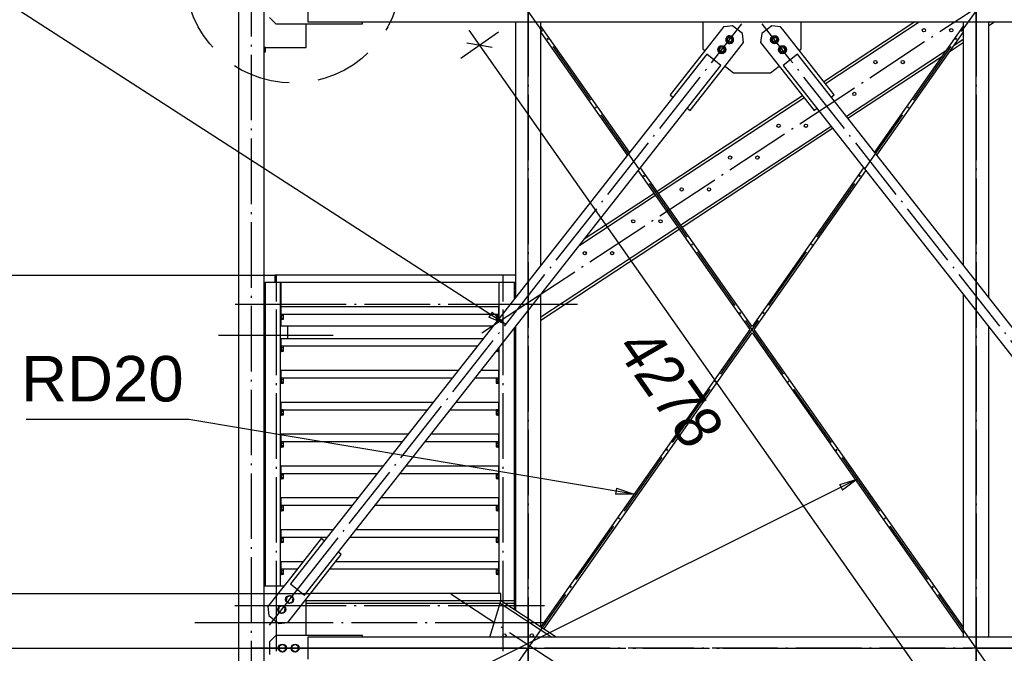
# Paper-space layout 'A0 Advance Steel' of a CAD drawing. Header units: millimetres. Extents: x 209 to 803, y 321 to 741.
# Tile 7 of 52: x 276 to 330, y 465 to 500. Entities that reach past the tile are written whole.
import ezdxf

# ---------------------------------------------------------------- set-up
doc = ezdxf.new("R2010")
doc.units = ezdxf.units.MM
doc.linetypes.add('ACAD_ISO04W100', pattern=[30, 24, -3, 0, -3])
doc.linetypes.add('HIDDEN2', pattern=[4.7625, 3.175, -1.5875])
doc.layers.get('0').update_dxf_attribs({"linetype": 'CONTINUOUS'})
for name, color, linetype in [('AS_Belki', 145, 'CONTINUOUS'), ('AS_Blachy', 30, 'CONTINUOUS'), ('AS_DIM_ON', 7, 'CONTINUOUS'), ('AS_INS_ON', 7, 'CONTINUOUS'), ('AS_Kraty', 9, 'CONTINUOUS'), ('AS_Schody', 253, 'CONTINUOUS'), ('AS_Sruby', 9, 'CONTINUOUS')]:
    doc.layers.add(name, color=color, linetype=linetype)
doc.styles.add('Arial', font='arial.ttf')
doc.styles.add('ARIAL_1', font='arial.ttf', dxfattribs={"width": 0.9, "oblique": 5})

psp = doc.layouts.new('A0 Advance Steel')

# ---------------------------------------------------------------- linework, layer by layer
at = {"color": 0, "linetype": 'ByBlock', "lineweight": -2}
for p, q in [((301.922, 484.073), (301.741, 483.793)), ((301.922, 484.073), (302.672, 483.391)), ((302.672, 483.391), (301.741, 483.793)), ((321.016, 474.596), (321.985, 474.893)), ((321.985, 474.893), (321.165, 474.298)), ((308.763, 474.395), (308.708, 474.066)), ((308.763, 474.395), (309.722, 474.065)), ((321.016, 474.596), (321.165, 474.298)), ((309.722, 474.065), (308.708, 474.066))]:
    psp.add_line(p, q, dxfattribs=at)
at = {"color": 7}
for points in [[(302.672, 483.391), (266.412, 506.793), (249.523, 506.793)], [(309.722, 474.065), (285.263, 478.167), (276.334, 478.167)], [(321.985, 474.893), (285.099, 456.48), (276.17, 456.48)]]:
    psp.add_lwpolyline(points, dxfattribs=at)
at = {"layer": 'AS_Belki', "linetype": 'Continuous', "ltscale": 0.15}
for p, q in [((288.006, 549.337), (288.006, 416.414)), ((289.406, 416.414), (289.406, 549.337)), ((291.806, 501.216), (291.806, 500.016)), ((291.806, 500.016), (314.838, 500.016)), ((303.206, 500.016), (303.206, 484.88)), ((304.606, 486.662), (304.606, 500.016)), ((309.478, 492.862), (304.606, 499.794)), ((314.838, 500.016), (340.606, 500.016)), ((327.806, 499.794), (322.934, 492.862)), ((327.806, 500.016), (327.806, 486.662)), ((329.206, 484.88), (329.206, 500.016)), ((304.606, 499.446), (309.349, 492.698)), ((323.063, 492.698), (327.806, 499.446)), ((313.712, 498.251), (290.846, 469.149)), ((314.498, 497.633), (313.712, 498.251)), ((318.699, 498.251), (317.913, 497.633)), ((341.566, 469.149), (318.699, 498.251)), ((291.632, 468.531), (314.498, 497.633)), ((317.913, 497.633), (340.779, 468.531)), ((309.949, 491.844), (314.838, 484.887)), ((314.838, 485.235), (310.078, 492.008)), ((322.333, 492.008), (316.206, 483.29)), ((316.328, 483.116), (322.462, 491.844)), ((316.206, 483.29), (314.838, 485.235)), ((304.606, 466.767), (304.606, 485.043)), ((314.838, 484.887), (316.083, 483.116)), ((327.806, 485.043), (327.806, 466.216)), ((289.406, 483.314), (289.455, 483.314)), ((290.305, 483.314), (290.316, 483.314)), ((290.706, 482.614), (290.706, 483.314)), ((303.206, 483.261), (303.206, 467.688)), ((316.083, 483.116), (314.838, 481.344)), ((314.838, 480.997), (316.206, 482.942)), ((316.206, 482.942), (327.806, 466.438)), ((327.806, 466.786), (316.328, 483.116)), ((329.206, 466.216), (329.206, 483.261)), ((289.406, 482.314), (289.455, 482.314)), ((314.838, 481.344), (304.606, 466.786)), ((304.764, 466.663), (314.838, 480.997)), ((290.846, 469.149), (291.632, 468.531)), ((314.838, 466.216), (291.806, 466.216)), ((291.806, 466.216), (291.806, 465.016)), ((340.606, 466.216), (314.838, 466.216))]:
    psp.add_line(p, q, dxfattribs=at)
at = {"layer": 'AS_Belki', "color": 10, "linetype": 'ACAD_ISO04W100', "ltscale": 0.15}
for points in [[(303.906, 413.914), (303.906, 416.414), (303.906, 708.563), (303.906, 711.063)], [(303.906, 413.914), (303.906, 416.414), (303.906, 708.563), (303.906, 711.063)], [(328.506, 413.914), (328.506, 416.414), (328.506, 708.563), (328.506, 711.063)], [(328.506, 413.914), (328.506, 416.414), (328.506, 708.563), (328.506, 711.063)], [(288.706, 413.914), (288.706, 416.414), (288.706, 701.866), (288.706, 704.366)], [(288.706, 413.914), (288.706, 416.414), (288.706, 701.866), (288.706, 704.366)], [(302.468, 463.571), (303.906, 465.616), (328.506, 500.616), (329.943, 502.661)], [(329.943, 463.571), (328.506, 465.616), (303.906, 500.616), (302.468, 502.661)], [(302.468, 463.571), (303.906, 465.616), (328.506, 500.616), (329.943, 502.661)], [(329.943, 463.571), (328.506, 465.616), (303.906, 500.616), (302.468, 502.661)], [(303.906, 502.661), (303.906, 500.616), (303.906, 465.616), (303.906, 463.571)], [(303.906, 463.571), (303.906, 465.616), (303.906, 500.616), (303.906, 502.661)], [(328.506, 502.661), (328.506, 500.616), (328.506, 465.616), (328.506, 463.571)], [(328.506, 463.571), (328.506, 465.616), (328.506, 500.616), (328.506, 502.661)], [(289.694, 466.874), (291.239, 468.84), (314.105, 497.942), (315.65, 499.908)], [(289.694, 466.874), (291.239, 468.84), (314.105, 497.942), (315.65, 499.908)], [(342.717, 466.874), (341.173, 468.84), (318.306, 497.942), (316.762, 499.908)], [(342.717, 466.874), (341.173, 468.84), (318.306, 497.942), (316.762, 499.908)], [(286.906, 482.814), (289.406, 482.814), (290.706, 482.814), (293.206, 482.814)], [(303.906, 482.814), (303.906, 482.814), (303.906, 482.814), (303.906, 482.814)], [(303.906, 470.654), (303.906, 472.268), (303.906, 481.006), (303.906, 482.62)], [(287.805, 467.964), (290.305, 467.964), (302.305, 467.964), (304.805, 467.964)], [(303.672, 465.616), (301.729, 465.616), (290.688, 465.616), (288.745, 465.616)], [(303.672, 465.616), (301.729, 465.616), (290.688, 465.616), (288.745, 465.616)], [(288.918, 465.616), (290.686, 465.616), (301.926, 465.616), (303.694, 465.616)], [(343.106, 465.616), (340.606, 465.616), (291.806, 465.616), (289.306, 465.616)], [(289.306, 465.616), (291.806, 465.616), (340.606, 465.616), (343.106, 465.616)], [(303.906, 465.616), (303.906, 465.616), (303.906, 465.616), (303.906, 465.616)], [(304.094, 465.616), (305.667, 465.616), (314.602, 465.616), (316.174, 465.616)], [(316.237, 465.616), (317.81, 465.616), (326.744, 465.616), (328.317, 465.616)], [(328.506, 465.616), (328.506, 465.616), (328.506, 465.616), (328.506, 465.616)], [(328.718, 465.616), (330.486, 465.616), (341.726, 465.616), (343.494, 465.616)], [(328.739, 465.616), (330.682, 465.616), (341.723, 465.616), (343.667, 465.616)]]:
    psp.add_lwpolyline(points, dxfattribs=at)
at = {"layer": 'AS_Blachy', "linetype": 'Continuous', "ltscale": 0.15}
for p, q in [((289.706, 500.266), (290.056, 499.916)), ((290.056, 499.916), (294.806, 499.916)), ((291.706, 498.616), (291.706, 499.916)), ((294.806, 499.916), (294.806, 500.016)), ((313.506, 500.016), (313.506, 498.541)), ((314.636, 499.751), (314.522, 499.606)), ((314.838, 499.775), (314.636, 499.751)), ((315.127, 499.81), (314.838, 499.775)), ((315.678, 499.377), (315.127, 499.81)), ((317.284, 499.81), (316.734, 499.377)), ((317.775, 499.751), (317.284, 499.81)), ((317.889, 499.606), (317.775, 499.751)), ((318.906, 498.541), (318.906, 500.016)), ((314.522, 499.606), (311.701, 496.016)), ((315.737, 498.886), (315.678, 499.377)), ((316.734, 499.377), (316.675, 498.886)), ((320.71, 496.016), (317.889, 499.606)), ((289.406, 498.616), (291.706, 498.616)), ((314.838, 497.743), (315.737, 498.886)), ((316.675, 498.886), (319.609, 495.151)), ((313.506, 498.541), (313.616, 498.454)), ((318.795, 498.454), (318.906, 498.541)), ((312.802, 495.151), (314.838, 497.743)), ((314.717, 497.589), (314.838, 497.493)), ((317.22, 497.216), (317.694, 497.589)), ((314.838, 497.493), (315.192, 497.216)), ((315.192, 497.216), (317.22, 497.216)), ((311.701, 496.016), (311.858, 495.892)), ((320.553, 495.892), (320.71, 496.016)), ((312.645, 495.275), (312.802, 495.151)), ((319.609, 495.151), (319.767, 495.275)), ((290.335, 484.364), (290.305, 484.364)), ((290.335, 483.664), (290.335, 484.364)), ((302.305, 484.364), (302.275, 484.364)), ((302.275, 484.364), (302.275, 483.695)), ((290.305, 483.664), (290.335, 483.664)), ((290.335, 482.614), (290.305, 482.614)), ((290.335, 481.914), (290.335, 482.614)), ((290.305, 481.914), (290.335, 481.914)), ((302.275, 482.076), (302.275, 481.914)), ((302.275, 481.914), (302.305, 481.914)), ((290.335, 480.864), (290.305, 480.864)), ((290.335, 480.164), (290.335, 480.864)), ((302.305, 480.864), (302.275, 480.864)), ((302.275, 480.864), (302.275, 480.164)), ((290.305, 480.164), (290.335, 480.164)), ((302.275, 480.164), (302.305, 480.164)), ((290.335, 479.114), (290.305, 479.114)), ((290.335, 478.414), (290.335, 479.114)), ((302.305, 479.114), (302.275, 479.114)), ((302.275, 479.114), (302.275, 478.414)), ((290.305, 478.414), (290.335, 478.414)), ((302.275, 478.414), (302.305, 478.414)), ((290.335, 477.364), (290.305, 477.364)), ((290.335, 476.664), (290.335, 477.364)), ((302.305, 477.364), (302.275, 477.364)), ((302.275, 477.364), (302.275, 476.664)), ((290.305, 476.664), (290.335, 476.664)), ((302.275, 476.664), (302.305, 476.664)), ((290.335, 475.614), (290.305, 475.614)), ((290.335, 474.914), (290.335, 475.614)), ((302.305, 475.614), (302.275, 475.614)), ((302.275, 475.614), (302.275, 474.914)), ((290.305, 474.914), (290.335, 474.914)), ((302.275, 474.914), (302.305, 474.914)), ((290.335, 473.864), (290.305, 473.864)), ((290.335, 473.164), (290.335, 473.864)), ((302.305, 473.864), (302.275, 473.864)), ((302.275, 473.864), (302.275, 473.164)), ((290.305, 473.164), (290.335, 473.164)), ((302.275, 473.164), (302.305, 473.164)), ((290.335, 472.114), (290.305, 472.114)), ((290.335, 471.414), (290.335, 472.114)), ((302.305, 472.114), (302.275, 472.114)), ((302.275, 472.114), (302.275, 471.414)), ((292.542, 471.631), (290.791, 469.403)), ((292.699, 471.508), (292.542, 471.631)), ((290.305, 471.414), (290.335, 471.414)), ((302.275, 471.414), (302.305, 471.414)), ((290.708, 467.031), (293.643, 470.766)), ((293.643, 470.766), (293.485, 470.89)), ((290.335, 470.364), (290.305, 470.364)), ((290.335, 469.664), (290.335, 470.364)), ((302.305, 470.364), (302.275, 470.364)), ((302.275, 470.364), (302.275, 469.664)), ((290.305, 469.664), (290.335, 469.664)), ((290.791, 469.403), (290.358, 468.852)), ((302.275, 469.664), (302.305, 469.664)), ((290.487, 469.016), (289.406, 469.016)), ((290.358, 468.852), (289.607, 467.896)), ((289.607, 467.896), (289.666, 467.405)), ((291.706, 466.316), (291.706, 468.301)), ((289.666, 467.405), (290.217, 466.972)), ((290.217, 466.972), (290.708, 467.031)), ((290.056, 466.316), (289.706, 465.966)), ((294.806, 466.316), (290.056, 466.316)), ((294.806, 466.216), (294.806, 466.316)), ((289.706, 465.966), (289.706, 465.266))]:
    psp.add_line(p, q, dxfattribs=at)
at = {"layer": 'AS_DIM_ON', "color": 8}
for p, q in [((300.212, 498.02), (302.269, 499.466)), ((326.409, 462.92), (300.659, 499.556)), ((269.579, 465.616), (289.806, 465.616))]:
    psp.add_line(p, q, dxfattribs=at)
at = {"layer": 'AS_DIM_ON', "color": 8, "linetype": 'ByBlock', "lineweight": -2}
psp.add_line((301.931, 498.617), (300.538, 498.86), dxfattribs=at)
at = {"layer": 'AS_INS_ON', "color": 7}
for p, q in [((248.615, 486.114), (289.989, 486.114)), ((248.615, 468.614), (291.949, 468.614))]:
    psp.add_line(p, q, dxfattribs=at)
at = {"layer": 'AS_INS_ON', "color": 7, "linetype": 'HIDDEN2'}
psp.add_circle((290.995, 502.583), 5.928, dxfattribs=at)
at = {"layer": 'AS_Kraty', "linetype": 'Continuous', "ltscale": 0.15}
for p, q in [((303.206, 486.114), (289.991, 486.114)), ((289.991, 486.114), (289.991, 485.714)), ((289.991, 485.714), (303.166, 485.714)), ((302.275, 484.364), (290.335, 484.364)), ((290.335, 483.964), (302.275, 483.964)), ((301.425, 482.614), (290.335, 482.614)), ((290.335, 482.214), (301.111, 482.214)), ((300.05, 480.864), (290.335, 480.864)), ((302.275, 480.864), (301.322, 480.864)), ((290.335, 480.464), (299.736, 480.464)), ((301.008, 480.464), (302.275, 480.464)), ((298.675, 479.114), (290.335, 479.114)), ((290.335, 478.714), (298.361, 478.714)), ((299.633, 478.714), (302.275, 478.714)), ((302.275, 479.114), (299.947, 479.114)), ((297.3, 477.364), (290.335, 477.364)), ((290.335, 476.964), (296.986, 476.964)), ((298.258, 476.964), (302.275, 476.964)), ((302.275, 477.364), (298.572, 477.364)), ((295.925, 475.614), (290.335, 475.614)), ((302.275, 475.614), (297.197, 475.614)), ((290.335, 475.214), (295.611, 475.214)), ((296.883, 475.214), (302.275, 475.214)), ((294.55, 473.864), (290.335, 473.864)), ((302.275, 473.864), (295.822, 473.864)), ((290.335, 473.464), (294.236, 473.464)), ((295.508, 473.464), (302.275, 473.464)), ((293.175, 472.114), (290.335, 472.114)), ((302.275, 472.114), (294.447, 472.114)), ((290.335, 471.714), (292.861, 471.714)), ((294.133, 471.714), (302.275, 471.714)), ((291.546, 470.364), (290.335, 470.364)), ((290.335, 469.964), (291.232, 469.964)), ((293.012, 469.964), (302.275, 469.964)), ((302.275, 470.364), (293.327, 470.364)), ((302.405, 468.614), (291.952, 468.614)), ((302.405, 468.214), (302.405, 468.614))]:
    psp.add_line(p, q, dxfattribs=at)
at = {"layer": 'AS_Schody', "linetype": 'Continuous', "ltscale": 0.15}
for p, q in [((325.143, 500.016), (320.148, 496.731)), ((320.229, 496.628), (325.38, 500.016)), ((329.206, 499.815), (329.511, 500.016)), ((329.274, 500.016), (329.206, 499.971)), ((327.085, 498.42), (327.806, 498.895)), ((327.806, 499.05), (327.288, 498.71)), ((326.834, 498.411), (321.388, 494.829)), ((321.469, 494.727), (326.63, 498.121)), ((318.974, 495.959), (314.838, 493.239)), ((314.838, 493.083), (319.055, 495.856)), ((320.55, 494.278), (314.838, 490.522)), ((314.838, 490.366), (320.63, 494.175)), ((314.838, 493.239), (310.991, 490.708)), ((311.066, 490.602), (314.838, 493.083)), ((306.736, 487.754), (310.899, 490.492)), ((310.824, 490.599), (306.989, 488.076)), ((314.838, 490.522), (312.297, 488.85)), ((312.372, 488.744), (314.838, 490.366)), ((312.13, 488.74), (304.606, 483.792)), ((304.606, 483.636), (312.205, 488.634)), ((289.455, 485.714), (289.991, 485.714)), ((289.455, 485.714), (289.455, 469.016)), ((290.305, 469.016), (290.305, 485.714)), ((290.316, 485.714), (290.316, 484.364)), ((302.305, 485.714), (302.305, 483.733)), ((303.155, 484.815), (303.155, 485.714)), ((303.166, 485.714), (303.206, 485.714)), ((303.166, 485.714), (303.166, 484.829)), ((303.166, 485.584), (303.206, 485.584)), ((290.316, 483.664), (290.316, 483.314)), ((290.316, 483.314), (301.975, 483.314)), ((303.155, 468.214), (303.155, 483.196)), ((302.305, 482.114), (302.305, 468.614)), ((302.406, 468.214), (291.706, 468.214)), ((291.706, 468.084), (302.367, 468.084)), ((301.807, 466.216), (302.367, 468.084)), ((302.367, 468.084), (302.406, 468.214)), ((302.367, 468.084), (302.406, 468.214)), ((302.367, 468.084), (305.207, 466.216)), ((303.155, 468.214), (302.406, 468.214)), ((305.444, 466.216), (302.406, 468.214)), ((302.603, 468.084), (303.155, 468.084)), ((303.155, 468.084), (303.155, 468.214)), ((303.155, 467.721), (303.155, 468.084))]:
    psp.add_line(p, q, dxfattribs=at)
at = {"layer": 'AS_Schody', "color": 10, "linetype": 'ACAD_ISO04W100', "ltscale": 0.15}
for points in [[(301.368, 482.943), (303.457, 484.317), (330.665, 502.211), (332.754, 503.585)], [(301.368, 482.943), (303.457, 484.317), (330.665, 502.211), (332.754, 503.585)], [(290.082, 465.443), (290.082, 466.817), (290.082, 484.711), (290.082, 486.085)], [(302.528, 465.443), (302.528, 466.817), (302.528, 484.711), (302.528, 486.085)], [(287.816, 484.514), (290.316, 484.514), (304.116, 484.514), (306.616, 484.514)], [(300.666, 484.514), (303.166, 484.514), (304.116, 484.514), (306.616, 484.514)], [(302.528, 484.514), (302.528, 484.514), (302.528, 484.514), (302.528, 484.514)], [(331.043, 447.943), (328.955, 449.317), (301.746, 467.211), (299.658, 468.585)], [(331.043, 447.943), (328.955, 449.317), (301.746, 467.211), (299.658, 468.585)], [(304.906, 467.014), (302.406, 467.014), (288.106, 467.014), (285.606, 467.014)], [(304.906, 467.014), (302.406, 467.014), (289.776, 467.014), (287.276, 467.014)], [(302.528, 467.014), (302.528, 467.014), (302.528, 467.014), (302.528, 467.014)]]:
    psp.add_lwpolyline(points, dxfattribs=at)
at = {"layer": 'AS_Schody', "linetype": 'Continuous', "ltscale": 0.15}
for centre in [(325.642, 499.564), (327.142, 499.564), (322.981, 497.814), (324.481, 497.814), (321.821, 496.064), (317.66, 494.314), (319.16, 494.314), (314.999, 492.564), (316.499, 492.564), (312.338, 490.814), (313.838, 490.814), (309.677, 489.064), (311.177, 489.064), (307.016, 487.314), (308.516, 487.314), (302.608, 466.314), (304.108, 466.314)]:
    psp.add_circle(centre, 0.09, dxfattribs=at)
at = {"layer": 'AS_Sruby', "linetype": 'Continuous', "ltscale": 0.15}
for p, q in [((314.815, 499.165), (314.786, 498.97)), ((314.838, 499.175), (314.815, 499.165)), ((314.998, 499.239), (314.838, 499.175)), ((315.154, 499.117), (314.998, 499.239)), ((317.413, 499.239), (317.258, 499.117)), ((317.597, 499.165), (317.413, 499.239)), ((317.625, 498.97), (317.597, 499.165)), ((289.486, 498.612), (289.406, 498.612)), ((289.486, 498.597), (289.486, 498.612)), ((289.486, 498.567), (289.486, 498.597)), ((314.382, 498.615), (314.354, 498.419)), ((314.566, 498.689), (314.382, 498.615)), ((314.721, 498.566), (314.566, 498.689)), ((314.786, 498.97), (314.838, 498.929)), ((314.838, 498.929), (314.942, 498.848)), ((314.942, 498.848), (315.126, 498.921)), ((315.126, 498.921), (315.154, 499.117)), ((317.258, 499.117), (317.286, 498.921)), ((317.286, 498.921), (317.469, 498.848)), ((317.469, 498.848), (317.625, 498.97)), ((317.846, 498.689), (317.69, 498.566)), ((318.029, 498.615), (317.846, 498.689)), ((318.057, 498.419), (318.029, 498.615)), ((289.406, 498.374), (289.486, 498.374)), ((289.486, 498.525), (289.486, 498.567)), ((289.486, 498.479), (289.486, 498.525)), ((289.486, 498.434), (289.486, 498.479)), ((289.486, 498.398), (289.486, 498.434)), ((289.486, 498.377), (289.486, 498.398)), ((289.486, 498.374), (289.486, 498.377)), ((314.354, 498.419), (314.509, 498.297)), ((314.509, 498.297), (314.693, 498.371)), ((314.693, 498.371), (314.721, 498.566)), ((317.69, 498.566), (317.718, 498.371)), ((317.718, 498.371), (317.902, 498.297)), ((317.902, 498.297), (318.057, 498.419)), ((290.335, 483.664), (290.365, 483.664)), ((290.365, 483.961), (290.365, 483.964)), ((290.365, 483.953), (290.365, 483.961)), ((290.365, 483.939), (290.365, 483.953)), ((290.465, 483.948), (290.365, 483.948)), ((290.365, 483.92), (290.365, 483.939)), ((290.365, 483.897), (290.365, 483.92)), ((290.365, 483.871), (290.365, 483.897)), ((290.365, 483.881), (290.465, 483.881)), ((290.365, 483.843), (290.365, 483.871)), ((290.365, 483.814), (290.365, 483.843)), ((290.365, 483.785), (290.365, 483.814)), ((290.365, 483.757), (290.365, 483.785)), ((290.365, 483.731), (290.365, 483.757)), ((290.365, 483.747), (290.465, 483.747)), ((290.365, 483.708), (290.365, 483.731)), ((290.365, 483.689), (290.365, 483.708)), ((290.365, 483.675), (290.365, 483.689)), ((290.365, 483.68), (290.465, 483.68)), ((290.365, 483.667), (290.365, 483.675)), ((290.365, 483.664), (290.365, 483.667)), ((290.465, 483.881), (290.465, 483.948)), ((290.465, 483.747), (290.465, 483.881)), ((290.465, 483.68), (290.465, 483.747)), ((302.245, 483.948), (302.145, 483.948)), ((302.145, 483.948), (302.145, 483.881)), ((302.145, 483.881), (302.245, 483.881)), ((302.145, 483.881), (302.145, 483.747)), ((302.145, 483.747), (302.245, 483.747)), ((302.145, 483.747), (302.145, 483.68)), ((302.145, 483.68), (302.245, 483.68)), ((302.245, 483.964), (302.245, 483.961)), ((302.245, 483.961), (302.245, 483.953)), ((302.245, 483.953), (302.245, 483.939)), ((302.245, 483.939), (302.245, 483.92)), ((302.245, 483.92), (302.245, 483.897)), ((302.245, 483.897), (302.245, 483.871)), ((302.245, 483.871), (302.245, 483.843)), ((302.245, 483.843), (302.245, 483.814)), ((302.245, 483.814), (302.245, 483.785)), ((302.245, 483.785), (302.245, 483.757)), ((302.245, 483.757), (302.245, 483.731)), ((302.245, 483.731), (302.245, 483.708)), ((302.245, 483.708), (302.245, 483.689)), ((302.245, 483.689), (302.245, 483.675)), ((302.245, 483.675), (302.245, 483.667)), ((302.245, 483.667), (302.245, 483.664)), ((302.245, 483.664), (302.25, 483.664)), ((290.335, 481.914), (290.365, 481.914)), ((290.365, 482.211), (290.365, 482.214)), ((290.365, 482.203), (290.365, 482.211)), ((290.365, 482.189), (290.365, 482.203)), ((290.465, 482.198), (290.365, 482.198)), ((290.365, 482.17), (290.365, 482.189)), ((290.365, 482.147), (290.365, 482.17)), ((290.365, 482.121), (290.365, 482.147)), ((290.365, 482.131), (290.465, 482.131)), ((290.365, 482.093), (290.365, 482.121)), ((290.365, 482.064), (290.365, 482.093)), ((290.365, 482.035), (290.365, 482.064)), ((290.365, 482.007), (290.365, 482.035)), ((290.365, 481.981), (290.365, 482.007)), ((290.365, 481.997), (290.465, 481.997)), ((290.365, 481.958), (290.365, 481.981)), ((290.365, 481.939), (290.365, 481.958)), ((290.365, 481.925), (290.365, 481.939)), ((290.365, 481.93), (290.465, 481.93)), ((290.365, 481.917), (290.365, 481.925)), ((290.365, 481.914), (290.365, 481.917)), ((290.465, 482.131), (290.465, 482.198)), ((290.465, 481.997), (290.465, 482.131)), ((290.465, 481.93), (290.465, 481.997)), ((302.16, 481.93), (302.245, 481.93)), ((302.213, 481.997), (302.245, 481.997)), ((302.245, 482.038), (302.245, 482.035)), ((302.245, 482.035), (302.245, 482.007)), ((302.245, 482.007), (302.245, 481.981)), ((302.245, 481.981), (302.245, 481.958)), ((302.245, 481.958), (302.245, 481.939)), ((302.245, 481.939), (302.245, 481.925)), ((302.245, 481.925), (302.245, 481.917)), ((302.245, 481.917), (302.245, 481.914)), ((302.245, 481.914), (302.275, 481.914)), ((290.365, 480.461), (290.365, 480.464)), ((290.365, 480.453), (290.365, 480.461)), ((290.365, 480.439), (290.365, 480.453)), ((290.465, 480.448), (290.365, 480.448)), ((290.365, 480.42), (290.365, 480.439)), ((290.365, 480.397), (290.365, 480.42)), ((290.365, 480.371), (290.365, 480.397)), ((290.365, 480.381), (290.465, 480.381)), ((290.365, 480.343), (290.365, 480.371)), ((290.365, 480.314), (290.365, 480.343)), ((290.365, 480.285), (290.365, 480.314)), ((290.365, 480.257), (290.365, 480.285)), ((290.365, 480.231), (290.365, 480.257)), ((290.365, 480.247), (290.465, 480.247)), ((290.365, 480.208), (290.365, 480.231)), ((290.365, 480.189), (290.365, 480.208)), ((290.465, 480.381), (290.465, 480.448)), ((290.465, 480.247), (290.465, 480.381)), ((290.465, 480.18), (290.465, 480.247)), ((302.245, 480.448), (302.145, 480.448)), ((302.145, 480.448), (302.145, 480.381)), ((302.145, 480.381), (302.245, 480.381)), ((302.145, 480.381), (302.145, 480.247)), ((302.145, 480.247), (302.245, 480.247)), ((302.145, 480.247), (302.145, 480.18)), ((302.245, 480.464), (302.245, 480.461)), ((302.245, 480.461), (302.245, 480.453)), ((302.245, 480.453), (302.245, 480.439)), ((302.245, 480.439), (302.245, 480.42)), ((302.245, 480.42), (302.245, 480.397)), ((302.245, 480.397), (302.245, 480.371)), ((302.245, 480.371), (302.245, 480.343)), ((302.245, 480.343), (302.245, 480.314)), ((302.245, 480.314), (302.245, 480.285)), ((302.245, 480.285), (302.245, 480.257)), ((302.245, 480.257), (302.245, 480.231)), ((302.245, 480.231), (302.245, 480.208)), ((302.245, 480.208), (302.245, 480.189)), ((290.335, 480.164), (290.365, 480.164)), ((290.365, 480.175), (290.365, 480.189)), ((290.365, 480.18), (290.465, 480.18)), ((290.365, 480.167), (290.365, 480.175)), ((290.365, 480.164), (290.365, 480.167)), ((302.145, 480.18), (302.245, 480.18)), ((302.245, 480.189), (302.245, 480.175)), ((302.245, 480.175), (302.245, 480.167)), ((302.245, 480.167), (302.245, 480.164)), ((302.245, 480.164), (302.275, 480.164)), ((290.365, 478.711), (290.365, 478.714)), ((290.365, 478.703), (290.365, 478.711)), ((290.365, 478.689), (290.365, 478.703)), ((290.465, 478.698), (290.365, 478.698)), ((290.365, 478.67), (290.365, 478.689)), ((290.365, 478.647), (290.365, 478.67)), ((290.365, 478.621), (290.365, 478.647)), ((290.365, 478.631), (290.465, 478.631)), ((290.365, 478.593), (290.365, 478.621)), ((290.365, 478.564), (290.365, 478.593)), ((290.465, 478.631), (290.465, 478.698)), ((290.465, 478.497), (290.465, 478.631)), ((302.245, 478.698), (302.145, 478.698)), ((302.145, 478.698), (302.145, 478.631)), ((302.145, 478.631), (302.245, 478.631)), ((302.145, 478.631), (302.145, 478.497)), ((302.245, 478.714), (302.245, 478.711)), ((302.245, 478.711), (302.245, 478.703)), ((302.245, 478.703), (302.245, 478.689)), ((302.245, 478.689), (302.245, 478.67)), ((302.245, 478.67), (302.245, 478.647)), ((302.245, 478.647), (302.245, 478.621)), ((302.245, 478.621), (302.245, 478.593)), ((302.245, 478.593), (302.245, 478.564)), ((290.335, 478.414), (290.365, 478.414)), ((290.365, 478.535), (290.365, 478.564)), ((290.365, 478.507), (290.365, 478.535)), ((290.365, 478.481), (290.365, 478.507)), ((290.365, 478.497), (290.465, 478.497)), ((290.365, 478.458), (290.365, 478.481)), ((290.365, 478.439), (290.365, 478.458)), ((290.365, 478.425), (290.365, 478.439)), ((290.365, 478.43), (290.465, 478.43)), ((290.365, 478.417), (290.365, 478.425)), ((290.365, 478.414), (290.365, 478.417)), ((290.465, 478.43), (290.465, 478.497)), ((302.145, 478.497), (302.245, 478.497)), ((302.145, 478.497), (302.145, 478.43)), ((302.145, 478.43), (302.245, 478.43)), ((302.245, 478.564), (302.245, 478.535)), ((302.245, 478.535), (302.245, 478.507)), ((302.245, 478.507), (302.245, 478.481)), ((302.245, 478.481), (302.245, 478.458)), ((302.245, 478.458), (302.245, 478.439)), ((302.245, 478.439), (302.245, 478.425)), ((302.245, 478.425), (302.245, 478.417)), ((302.245, 478.417), (302.245, 478.414)), ((302.245, 478.414), (302.275, 478.414)), ((290.365, 476.961), (290.365, 476.964)), ((290.365, 476.953), (290.365, 476.961)), ((302.245, 476.964), (302.245, 476.961)), ((302.245, 476.961), (302.245, 476.953)), ((290.335, 476.664), (290.365, 476.664)), ((290.365, 476.939), (290.365, 476.953)), ((290.465, 476.948), (290.365, 476.948)), ((290.365, 476.92), (290.365, 476.939)), ((290.365, 476.897), (290.365, 476.92)), ((290.365, 476.871), (290.365, 476.897)), ((290.365, 476.881), (290.465, 476.881)), ((290.365, 476.843), (290.365, 476.871)), ((290.365, 476.814), (290.365, 476.843)), ((290.365, 476.785), (290.365, 476.814)), ((290.365, 476.757), (290.365, 476.785)), ((290.365, 476.731), (290.365, 476.757)), ((290.365, 476.747), (290.465, 476.747)), ((290.365, 476.708), (290.365, 476.731)), ((290.365, 476.689), (290.365, 476.708)), ((290.365, 476.675), (290.365, 476.689)), ((290.365, 476.68), (290.465, 476.68)), ((290.365, 476.667), (290.365, 476.675)), ((290.365, 476.664), (290.365, 476.667)), ((290.465, 476.881), (290.465, 476.948)), ((290.465, 476.747), (290.465, 476.881)), ((290.465, 476.68), (290.465, 476.747)), ((302.245, 476.948), (302.145, 476.948)), ((302.145, 476.948), (302.145, 476.881)), ((302.145, 476.881), (302.245, 476.881)), ((302.145, 476.881), (302.145, 476.747)), ((302.145, 476.747), (302.245, 476.747)), ((302.145, 476.747), (302.145, 476.68)), ((302.145, 476.68), (302.245, 476.68)), ((302.245, 476.953), (302.245, 476.939)), ((302.245, 476.939), (302.245, 476.92)), ((302.245, 476.92), (302.245, 476.897)), ((302.245, 476.897), (302.245, 476.871)), ((302.245, 476.871), (302.245, 476.843)), ((302.245, 476.843), (302.245, 476.814)), ((302.245, 476.814), (302.245, 476.785)), ((302.245, 476.785), (302.245, 476.757)), ((302.245, 476.757), (302.245, 476.731)), ((302.245, 476.731), (302.245, 476.708)), ((302.245, 476.708), (302.245, 476.689)), ((302.245, 476.689), (302.245, 476.675)), ((302.245, 476.675), (302.245, 476.667)), ((302.245, 476.667), (302.245, 476.664)), ((302.245, 476.664), (302.275, 476.664)), ((290.335, 474.914), (290.365, 474.914)), ((290.365, 475.211), (290.365, 475.214)), ((290.365, 475.203), (290.365, 475.211)), ((290.365, 475.189), (290.365, 475.203)), ((290.465, 475.198), (290.365, 475.198)), ((290.365, 475.17), (290.365, 475.189)), ((290.365, 475.147), (290.365, 475.17)), ((290.365, 475.121), (290.365, 475.147)), ((290.365, 475.131), (290.465, 475.131)), ((290.365, 475.093), (290.365, 475.121)), ((290.365, 475.064), (290.365, 475.093)), ((290.365, 475.035), (290.365, 475.064)), ((290.365, 475.007), (290.365, 475.035)), ((290.365, 474.981), (290.365, 475.007)), ((290.365, 474.997), (290.465, 474.997)), ((290.365, 474.958), (290.365, 474.981)), ((290.365, 474.939), (290.365, 474.958)), ((290.365, 474.925), (290.365, 474.939)), ((290.365, 474.93), (290.465, 474.93)), ((290.365, 474.917), (290.365, 474.925)), ((290.365, 474.914), (290.365, 474.917)), ((290.465, 475.131), (290.465, 475.198)), ((290.465, 474.997), (290.465, 475.131)), ((290.465, 474.93), (290.465, 474.997)), ((302.245, 475.198), (302.145, 475.198)), ((302.145, 475.198), (302.145, 475.131)), ((302.145, 475.131), (302.245, 475.131)), ((302.145, 475.131), (302.145, 474.997)), ((302.145, 474.997), (302.245, 474.997)), ((302.145, 474.997), (302.145, 474.93)), ((302.145, 474.93), (302.245, 474.93)), ((302.245, 475.214), (302.245, 475.211)), ((302.245, 475.211), (302.245, 475.203)), ((302.245, 475.203), (302.245, 475.189)), ((302.245, 475.189), (302.245, 475.17)), ((302.245, 475.17), (302.245, 475.147)), ((302.245, 475.147), (302.245, 475.121)), ((302.245, 475.121), (302.245, 475.093)), ((302.245, 475.093), (302.245, 475.064)), ((302.245, 475.064), (302.245, 475.035)), ((302.245, 475.035), (302.245, 475.007)), ((302.245, 475.007), (302.245, 474.981)), ((302.245, 474.981), (302.245, 474.958)), ((302.245, 474.958), (302.245, 474.939)), ((302.245, 474.939), (302.245, 474.925)), ((302.245, 474.925), (302.245, 474.917)), ((302.245, 474.917), (302.245, 474.914)), ((302.245, 474.914), (302.275, 474.914)), ((290.365, 473.461), (290.365, 473.464)), ((290.365, 473.453), (290.365, 473.461)), ((290.365, 473.439), (290.365, 473.453)), ((290.465, 473.448), (290.365, 473.448)), ((290.365, 473.42), (290.365, 473.439)), ((290.365, 473.397), (290.365, 473.42)), ((290.365, 473.371), (290.365, 473.397)), ((290.365, 473.381), (290.465, 473.381)), ((290.365, 473.343), (290.365, 473.371)), ((290.365, 473.314), (290.365, 473.343)), ((290.365, 473.285), (290.365, 473.314)), ((290.365, 473.257), (290.365, 473.285)), ((290.365, 473.231), (290.365, 473.257)), ((290.365, 473.247), (290.465, 473.247)), ((290.365, 473.208), (290.365, 473.231)), ((290.365, 473.189), (290.365, 473.208)), ((290.365, 473.175), (290.365, 473.189)), ((290.365, 473.18), (290.465, 473.18)), ((290.465, 473.381), (290.465, 473.448)), ((290.465, 473.247), (290.465, 473.381)), ((290.465, 473.18), (290.465, 473.247)), ((302.245, 473.448), (302.145, 473.448)), ((302.145, 473.448), (302.145, 473.381)), ((302.145, 473.381), (302.245, 473.381)), ((302.145, 473.381), (302.145, 473.247)), ((302.145, 473.247), (302.245, 473.247)), ((302.145, 473.247), (302.145, 473.18)), ((302.145, 473.18), (302.245, 473.18)), ((302.245, 473.464), (302.245, 473.461)), ((302.245, 473.461), (302.245, 473.453)), ((302.245, 473.453), (302.245, 473.439)), ((302.245, 473.439), (302.245, 473.42)), ((302.245, 473.42), (302.245, 473.397)), ((302.245, 473.397), (302.245, 473.371)), ((302.245, 473.371), (302.245, 473.343)), ((302.245, 473.343), (302.245, 473.314)), ((302.245, 473.314), (302.245, 473.285)), ((302.245, 473.285), (302.245, 473.257)), ((302.245, 473.257), (302.245, 473.231)), ((302.245, 473.231), (302.245, 473.208)), ((302.245, 473.208), (302.245, 473.189)), ((302.245, 473.189), (302.245, 473.175)), ((290.335, 473.164), (290.365, 473.164)), ((290.365, 473.167), (290.365, 473.175)), ((290.365, 473.164), (290.365, 473.167)), ((302.245, 473.175), (302.245, 473.167)), ((302.245, 473.167), (302.245, 473.164)), ((302.245, 473.164), (302.275, 473.164)), ((290.365, 471.711), (290.365, 471.714)), ((290.365, 471.703), (290.365, 471.711)), ((290.365, 471.689), (290.365, 471.703)), ((290.465, 471.698), (290.365, 471.698)), ((290.365, 471.67), (290.365, 471.689)), ((290.365, 471.647), (290.365, 471.67)), ((290.365, 471.621), (290.365, 471.647)), ((290.365, 471.631), (290.465, 471.631)), ((290.365, 471.593), (290.365, 471.621)), ((290.365, 471.564), (290.365, 471.593)), ((290.365, 471.535), (290.365, 471.564)), ((290.465, 471.631), (290.465, 471.698)), ((290.465, 471.497), (290.465, 471.631)), ((302.245, 471.698), (302.145, 471.698)), ((302.145, 471.698), (302.145, 471.631)), ((302.145, 471.631), (302.245, 471.631)), ((302.145, 471.631), (302.145, 471.497)), ((302.245, 471.714), (302.245, 471.711)), ((302.245, 471.711), (302.245, 471.703)), ((302.245, 471.703), (302.245, 471.689)), ((302.245, 471.689), (302.245, 471.67)), ((302.245, 471.67), (302.245, 471.647)), ((302.245, 471.647), (302.245, 471.621)), ((302.245, 471.621), (302.245, 471.593)), ((302.245, 471.593), (302.245, 471.564)), ((302.245, 471.564), (302.245, 471.535)), ((290.335, 471.414), (290.365, 471.414)), ((290.365, 471.507), (290.365, 471.535)), ((290.365, 471.481), (290.365, 471.507)), ((290.365, 471.497), (290.465, 471.497)), ((290.365, 471.458), (290.365, 471.481)), ((290.365, 471.439), (290.365, 471.458)), ((290.365, 471.425), (290.365, 471.439)), ((290.365, 471.43), (290.465, 471.43)), ((290.365, 471.417), (290.365, 471.425)), ((290.365, 471.414), (290.365, 471.417)), ((290.465, 471.43), (290.465, 471.497)), ((302.145, 471.497), (302.245, 471.497)), ((302.145, 471.497), (302.145, 471.43)), ((302.145, 471.43), (302.245, 471.43)), ((302.245, 471.535), (302.245, 471.507)), ((302.245, 471.507), (302.245, 471.481)), ((302.245, 471.481), (302.245, 471.458)), ((302.245, 471.458), (302.245, 471.439)), ((302.245, 471.439), (302.245, 471.425)), ((302.245, 471.425), (302.245, 471.417)), ((302.245, 471.417), (302.245, 471.414)), ((302.245, 471.414), (302.275, 471.414)), ((290.365, 469.961), (290.365, 469.964)), ((290.365, 469.953), (290.365, 469.961)), ((290.365, 469.939), (290.365, 469.953)), ((290.465, 469.948), (290.365, 469.948)), ((290.365, 469.92), (290.365, 469.939)), ((290.465, 469.881), (290.465, 469.948)), ((302.245, 469.948), (302.145, 469.948)), ((302.145, 469.948), (302.145, 469.881)), ((302.245, 469.964), (302.245, 469.961)), ((302.245, 469.961), (302.245, 469.953)), ((302.245, 469.953), (302.245, 469.939)), ((302.245, 469.939), (302.245, 469.92)), ((290.335, 469.664), (290.365, 469.664)), ((290.365, 469.897), (290.365, 469.92)), ((290.365, 469.871), (290.365, 469.897)), ((290.365, 469.881), (290.465, 469.881)), ((290.365, 469.843), (290.365, 469.871)), ((290.365, 469.814), (290.365, 469.843)), ((290.365, 469.785), (290.365, 469.814)), ((290.365, 469.757), (290.365, 469.785)), ((290.365, 469.731), (290.365, 469.757)), ((290.365, 469.747), (290.465, 469.747)), ((290.365, 469.708), (290.365, 469.731)), ((290.365, 469.689), (290.365, 469.708)), ((290.365, 469.675), (290.365, 469.689)), ((290.365, 469.68), (290.465, 469.68)), ((290.365, 469.667), (290.365, 469.675)), ((290.365, 469.664), (290.365, 469.667)), ((290.465, 469.747), (290.465, 469.881)), ((290.465, 469.68), (290.465, 469.747)), ((302.145, 469.881), (302.245, 469.881)), ((302.145, 469.881), (302.145, 469.747)), ((302.145, 469.747), (302.245, 469.747)), ((302.145, 469.747), (302.145, 469.68)), ((302.145, 469.68), (302.245, 469.68)), ((302.245, 469.92), (302.245, 469.897)), ((302.245, 469.897), (302.245, 469.871)), ((302.245, 469.871), (302.245, 469.843)), ((302.245, 469.843), (302.245, 469.814)), ((302.245, 469.814), (302.245, 469.785)), ((302.245, 469.785), (302.245, 469.757)), ((302.245, 469.757), (302.245, 469.731)), ((302.245, 469.731), (302.245, 469.708)), ((302.245, 469.708), (302.245, 469.689)), ((302.245, 469.689), (302.245, 469.675)), ((302.245, 469.675), (302.245, 469.667)), ((302.245, 469.667), (302.245, 469.664)), ((302.245, 469.664), (302.275, 469.664)), ((290.649, 468.413), (290.621, 468.215)), ((290.835, 468.487), (290.649, 468.413)), ((290.992, 468.364), (290.835, 468.487)), ((290.963, 468.166), (290.992, 468.364)), ((290.217, 467.862), (290.188, 467.665)), ((290.402, 467.937), (290.217, 467.862)), ((290.559, 467.813), (290.402, 467.937)), ((290.531, 467.615), (290.559, 467.813)), ((290.621, 468.215), (290.778, 468.091)), ((290.778, 468.091), (290.963, 468.166)), ((290.188, 467.665), (290.345, 467.541)), ((290.345, 467.541), (290.531, 467.615)), ((290.406, 465.816), (290.233, 465.716)), ((290.233, 465.716), (290.233, 465.516)), ((290.579, 465.716), (290.406, 465.816)), ((290.579, 465.516), (290.579, 465.716)), ((291.106, 465.816), (290.933, 465.716)), ((290.933, 465.716), (290.933, 465.516)), ((291.279, 465.716), (291.106, 465.816)), ((291.279, 465.516), (291.279, 465.716)), ((290.233, 465.516), (290.406, 465.416)), ((290.406, 465.416), (290.579, 465.516)), ((290.933, 465.516), (291.106, 465.416)), ((291.106, 465.416), (291.279, 465.516))]:
    psp.add_line(p, q, dxfattribs=at)
for centre, radius in [((314.97, 499.043), 0.12), ((317.441, 499.043), 0.22), ((317.441, 499.043), 0.12), ((314.538, 498.493), 0.22), ((314.538, 498.493), 0.12), ((317.874, 498.493), 0.22), ((317.874, 498.493), 0.12), ((290.806, 468.289), 0.22), ((290.374, 467.739), 0.22), ((290.406, 465.616), 0.22), ((291.106, 465.616), 0.22)]:
    psp.add_circle(centre, radius, dxfattribs=at)
for start, end in [(126.7482, 233.2518), (233.2518, 126.7482)]:
    psp.add_arc((314.97, 499.043), 0.22, start, end, dxfattribs=at)

# ---------------------------------------------------------------- texts
at = {"color": 7, "style": 'Arial'}
psp.add_text('RD20', height=2.5, dxfattribs=at).set_placement((276.059, 479.167))
at = {"layer": 'AS_DIM_ON', "color": 9, "style": 'ARIAL_1', "oblique": 5, "width": 0.9}
psp.add_text('4278', height=2.5, rotation=305.1017, dxfattribs=at).set_placement((308.624, 482.137))

doc.saveas('drawing.dxf')
